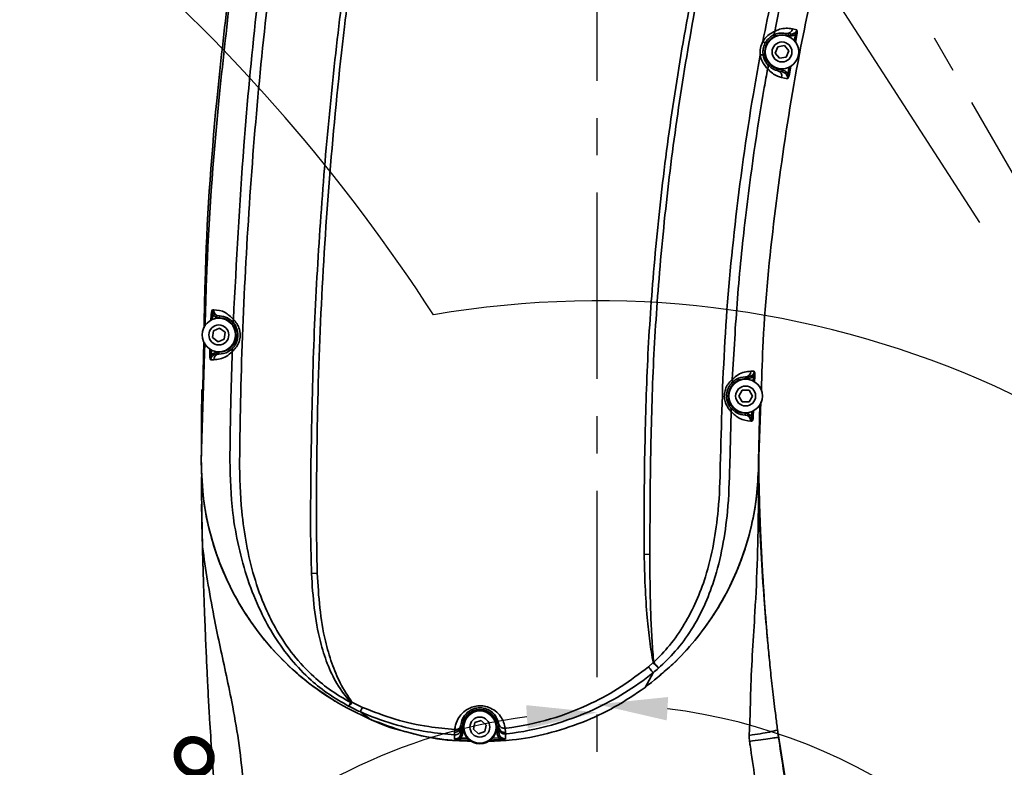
# Model space of a CAD drawing. Header units: millimetres. Extents: x -2031 to 1277, y -458 to 5880.
# Tile 26 of 62: x -580 to -412, y 4163 to 4290. Entities that reach past the tile are written whole.
import ezdxf

# ---------------------------------------------------------------- set-up
doc = ezdxf.new("R2010")
doc.units = ezdxf.units.MM
doc.header["$LTSCALE"] = 5
doc.linetypes.add('ACAD_ISO10W100', pattern=[18, 12, -3, 0, -3])
doc.linetypes.add('CENTER', pattern=[10.16, 6.35, -1.27, 1.27, -1.27])
doc.layers.add('重要标记', color=1, linetype='Continuous', lineweight=25)

msp = doc.modelspace()

# ---------------------------------------------------------------- linework, layer by layer
at = {"color": 2, "linetype": 'CENTER'}
for p, q in [((-468.103, 4363.901), (-318.103, 4104.093)), ((-481.093, 4076.401), (-481.093, 4356.401))]:
    msp.add_line(p, q, dxfattribs=at)
at = {"linetype": 'Continuous', "lineweight": 35}
for p, q in [((-447.067, 4288.287), (-447.824, 4288.455)), ((-448.955, 4287.355), (-448.89, 4287.648)), ((-448.955, 4287.355), (-448.564, 4287.269)), ((-448.89, 4287.648), (-448.499, 4287.562)), ((-448.564, 4287.269), (-448.499, 4287.562)), ((-447.313, 4287.492), (-447.528, 4286.385)), ((-447.059, 4287.441), (-447.313, 4287.492)), ((-447.313, 4286.128), (-447.059, 4287.441)), ((-450.733, 4284.318), (-450.322, 4285.397)), ((-450.322, 4285.397), (-449.182, 4285.58)), ((-449.182, 4285.58), (-448.453, 4284.684)), ((-450.005, 4283.422), (-450.733, 4284.318)), ((-448.865, 4283.605), (-450.005, 4283.422)), ((-448.453, 4284.684), (-448.865, 4283.605)), ((-448.369, 4281.939), (-448.582, 4280.785)), ((-448.326, 4280.738), (-448.066, 4282.15)), ((-450.232, 4281.595), (-450.297, 4281.302)), ((-449.647, 4281.158), (-450.297, 4281.302)), ((-449.582, 4281.451), (-450.232, 4281.595)), ((-449.66, 4280.174), (-448.644, 4279.949)), ((-449.582, 4281.451), (-449.647, 4281.158)), ((-448.326, 4280.738), (-448.582, 4280.785)), ((-546.889, 4239.761), (-546.929, 4238.763)), ((-546.889, 4239.761), (-546.63, 4239.75)), ((-546.458, 4240.581), (-546.681, 4240.581)), ((-546.662, 4238.934), (-546.63, 4239.75)), ((-546.051, 4239.356), (-545.945, 4239.63)), ((-546.051, 4239.356), (-545.487, 4239.242)), ((-545.476, 4239.542), (-545.945, 4239.63)), ((-545.487, 4239.242), (-545.476, 4239.542)), ((-546.655, 4235.847), (-546.517, 4236.994)), ((-546.517, 4236.994), (-545.455, 4237.447)), ((-545.455, 4237.447), (-544.531, 4236.755)), ((-544.531, 4236.755), (-544.669, 4235.608)), ((-548.593, 4214.458), (-548.163, 4235.108)), ((-548.005, 4234.981), (-548.591, 4214.959)), ((-545.731, 4235.155), (-546.655, 4235.847)), ((-544.669, 4235.608), (-545.731, 4235.155)), ((-547.109, 4233.929), (-547.144, 4232.91)), ((-546.885, 4232.902), (-546.855, 4233.764)), ((-545.757, 4233.344), (-545.757, 4233.044)), ((-545.593, 4233.344), (-545.757, 4233.344)), ((-545.593, 4233.044), (-545.757, 4233.044)), ((-545.593, 4233.344), (-545.593, 4233.044)), ((-547.144, 4232.91), (-546.885, 4232.902)), ((-546.998, 4232.071), (-546.459, 4232.071)), ((-454.338, 4230.112), (-454.928, 4230.112)), ((-455.793, 4229.156), (-455.578, 4229.156)), ((-455.793, 4228.856), (-455.793, 4229.156)), ((-455.793, 4228.856), (-455.578, 4228.856)), ((-455.578, 4228.856), (-455.578, 4229.156)), ((-454.466, 4229.283), (-454.506, 4228.421)), ((-454.207, 4229.27), (-454.466, 4229.283)), ((-454.254, 4228.236), (-454.207, 4229.27)), ((-456.948, 4225.901), (-456.371, 4226.901)), ((-456.371, 4226.901), (-455.216, 4226.901)), ((-455.216, 4226.901), (-454.639, 4225.901)), ((-456.371, 4224.901), (-456.948, 4225.901)), ((-455.216, 4224.901), (-456.371, 4224.901)), ((-454.639, 4225.901), (-455.216, 4224.901)), ((-453.596, 4213.996), (-453.187, 4224.881)), ((-458.492, 4214.049), (-458.286, 4223.272)), ((-455.883, 4222.958), (-455.892, 4222.658)), ((-455.405, 4222.877), (-455.883, 4222.958)), ((-454.713, 4223.307), (-454.743, 4222.46)), ((-454.483, 4222.451), (-454.448, 4223.453)), ((-453.372, 4224.463), (-453.594, 4214.82)), ((-455.892, 4222.658), (-455.495, 4222.595)), ((-455.405, 4222.877), (-455.495, 4222.595)), ((-454.928, 4221.63), (-454.682, 4221.63)), ((-454.483, 4222.451), (-454.743, 4222.46)), ((-548.568, 4214.603), (-548.567, 4214.048)), ((-543.709, 4214.913), (-543.709, 4214.912)), ((-542.047, 4214.897), (-542.047, 4214.897)), ((-453.597, 4213.913), (-453.596, 4214.82)), ((-460.11, 4214.067), (-460.11, 4214.066)), ((-458.492, 4214.049), (-458.492, 4214.049)), ((-473.076, 4198.915), (-472.116, 4198.951)), ((-528.813, 4195.715), (-529.784, 4195.697)), ((-451.788, 4181.455), (-451.845, 4182.068)), ((-471.56, 4180.494), (-472.376, 4179.784)), ((-471.575, 4178.766), (-472.934, 4176.258)), ((-521.109, 4172.873), (-522.896, 4173.732)), ((-519.727, 4170.819), (-521.522, 4172.139)), ((-504.345, 4169.546), (-504.333, 4169.817)), ((-504.045, 4169.546), (-504.345, 4169.546)), ((-504.045, 4168.495), (-504.045, 4169.546)), ((-502.195, 4169.158), (-501.95, 4170.287)), ((-501.95, 4170.287), (-500.851, 4170.639)), ((-500.851, 4170.639), (-499.996, 4169.863)), ((-499.996, 4169.863), (-500.24, 4168.734)), ((-498.145, 4169.546), (-498.145, 4168.546)), ((-498.145, 4169.546), (-497.845, 4169.546)), ((-497.873, 4169.977), (-497.845, 4169.546)), ((-497.845, 4169.546), (-497.845, 4169.329)), ((-496.739, 4168.614), (-496.789, 4169.319)), ((-505.379, 4169.092), (-505.402, 4168.65)), ((-504.378, 4167.344), (-504.359, 4167.641)), ((-503.031, 4167.601), (-504.359, 4167.641)), ((-504.045, 4168.495), (-504.345, 4168.495)), ((-501.34, 4168.382), (-502.195, 4169.158)), ((-500.24, 4168.734), (-501.34, 4168.382)), ((-497.813, 4167.67), (-499.148, 4167.618)), ((-498.145, 4168.546), (-497.845, 4168.546)), ((-497.791, 4167.373), (-497.813, 4167.67)), ((-496.737, 4168.343), (-496.739, 4168.614)), ((-450.35, 4169.088), (-450.169, 4167.776)), ((-450.247, 4168.347), (-447.979, 4154.147)), ((-504.378, 4167.344), (-502.833, 4167.297)), ((-498.682, 4167.073), (-499.794, 4167.099))]:
    msp.add_line(p, q, dxfattribs=at)
for centre, radius in [((-449.593, 4284.501), 2.85), ((-449.593, 4284.501), 1.699), ((-545.593, 4236.301), 2.85), ((-545.593, 4236.301), 1.699), ((-455.793, 4225.901), 2.85), ((-455.793, 4225.901), 1.699), ((-501.095, 4169.511), 2.85), ((-501.095, 4169.511), 2.75), ((-501.095, 4169.511), 1.699)]:
    msp.add_circle(centre, radius, dxfattribs=at)
at = {"color": 4, "linetype": 'ByBlock'}
for centre, radius, start, end in [((-481.093, 4076.401), 580.375, 320, 180), ((-761.093, 4076.401), 300.375, 32.93944, 65)]:
    msp.add_arc(centre, radius, start, end, dxfattribs=at)
at = {"linetype": 'Continuous', "lineweight": 35}
for centre, radius, start, end in [((-448.758, 4288.582), 0.943, 261.99655, 352.23227), ((-449.593, 4284.475), 2.95, 77.5, 257.5), ((-451.598, 4287.957), 0.768, 302.09435, 3.91557), ((-453.107, 4285.66), 0.67, 24.33216, 68.98519), ((-453.296, 4284.65), 0.668, 269.66914, 314.36843), ((-452.733, 4281.97), 0.768, 334.64224, 36.43546), ((-450.566, 4280.407), 0.935, 345.54761, 73.28012), ((-545.439, 4240.517), 1.021, 176.43049, 240.28773), ((-545.593, 4236.294), 2.95, 270, 87.94013), ((-542.47, 4238.686), 0.685, 158.16356, 215.25081), ((-545.524, 4232.11), 0.936, 94.26251, 182.39618), ((-542.657, 4233.675), 0.685, 140.48305, 197.56568), ((-455.861, 4230.087), 0.933, 274.1809, 1.53731), ((-455.793, 4225.906), 2.95, 90, 268.25508), ((-458.713, 4228.534), 0.679, 320.22766, 17.08295), ((-458.917, 4223.523), 0.679, 338.273, 35.12609), ((-455.933, 4221.688), 1.007, 356.70394, 64.19881), ((-474.301, 4186.416), 6.526, 294.83951, 295.8817), ((-458.268, 4192.31), 17.785, 221.63739, 225.87847), ((-484.011, 4169.652), 16.624, 36.51099, 40.93606), ((-524.527, 4174.564), 1.831, 305.54007, 332.98776), ((-530.192, 4177.361), 7.979, 327.49864, 332.59436), ((-523.783, 4177.506), 3.877, 280.01985, 283.23188), ((-501.095, 4169.546), 2.95, 0, 180), ((-505.303, 4169.604), 0.96, 264.05016, 356.518), ((-505.232, 4169.996), 0.916, 260.74981, 348.71015), ((-496.99, 4170.209), 0.913, 194.71429, 282.75923), ((-496.868, 4169.583), 0.978, 182.17155, 277.55524), ((-496.848, 4169.333), 0.997, 180.27023, 276.40438), ((-505.342, 4169.163), 0.998, 265.91698, 359.81761)]:
    msp.add_arc(centre, radius, start, end, dxfattribs=at)
for points, knots in [([(-542.047, 4214.897), (-542.011, 4217.743), (-541.879, 4228.088), (-541.229, 4245.925), (-539.772, 4268.376), (-537.639, 4290.783), (-534.85, 4313.126), (-531.746, 4333.047), (-528.631, 4350.562), (-526.596, 4360.642), (-525.491, 4365.662), (-525.491, 4365.662)], [0, 0, 0, 0, 0.056197, 0.2042972, 0.3523974, 0.5004277, 0.6487, 0.7969732, 0.8984905, 0.9999996, 1, 1, 1, 1]), ([(-512.428, 4361.998), (-513.808, 4355.721), (-516.569, 4343.164), (-520, 4324.682), (-522.871, 4306.596), (-525.241, 4288.685), (-527.16, 4270.472), (-528.593, 4251.952), (-529.558, 4233.382), (-529.774, 4220.976), (-529.882, 4214.773)], [0, 0, 0, 0, 0.1297902, 0.2596563, 0.3795865, 0.4995967, 0.6245116, 0.7494266, 0.8747132, 1, 1, 1, 1]), ([(-528.892, 4214.763), (-528.881, 4215.757), (-528.783, 4224.665), (-528.249, 4241.486), (-526.687, 4265.186), (-524.497, 4286.845), (-521.912, 4306.455), (-519.039, 4324.514), (-515.628, 4342.975), (-512.898, 4355.525), (-511.405, 4361.769), (-511.405, 4361.769)], [0, 0, 0, 0, 0.0200931, 0.180172, 0.3402988, 0.500377, 0.6203457, 0.7403144, 0.8701632, 0.9999996, 1, 1, 1, 1]), ([(-452.063, 4345.362), (-452.063, 4345.362), (-453.558, 4340.457), (-456.469, 4330.621), (-460.612, 4314.928), (-464.3, 4298.256), (-467.464, 4280.771), (-469.922, 4263.323), (-471.619, 4246.465), (-472.696, 4230.082), (-472.917, 4219.492), (-473.028, 4214.197)], [0, 0, 0, 0, 0.0000005, 0.1154177, 0.2308223, 0.3652048, 0.4995881, 0.6306167, 0.761645, 0.8808227, 1, 1, 1, 1]), ([(-472.01, 4214.187), (-471.9, 4219.47), (-471.679, 4230.035), (-470.606, 4246.381), (-468.92, 4263.202), (-466.472, 4280.611), (-463.328, 4298.06), (-459.621, 4314.687), (-455.583, 4330.37), (-452.552, 4340.144), (-451.037, 4345.031)], [0, 0, 0, 0, 0.1191782, 0.2383568, 0.3693886, 0.5004205, 0.63481, 0.7691989, 0.8846039, 1, 1, 1, 1]), ([(-438.217, 4341.533), (-438.217, 4341.533), (-439.606, 4337.32), (-442.414, 4328.899), (-446.237, 4315.462), (-449.836, 4301.276), (-451.856, 4291.284), (-452.867, 4286.285)], [0, 0, 0, 0, 0.000001, 0.2326518, 0.4654689, 0.7325442, 1, 1, 1, 1]), ([(-453.112, 4226.881), (-453.025, 4229.686), (-452.719, 4239.594), (-451.003, 4256.541), (-447.998, 4277.647), (-443.773, 4298.548), (-438.709, 4318.614), (-434.497, 4331.523), (-432.49, 4337.676)], [0, 0, 0, 0, 0.0744426, 0.2629362, 0.4513993, 0.6398582, 0.8283538, 1, 1, 1, 1]), ([(-450.832, 4288.009), (-449.869, 4292.635), (-447.94, 4301.894), (-444.64, 4314.748), (-441.253, 4326.634), (-438.887, 4333.884), (-437.704, 4337.51)], [0, 0, 0, 0, 0.27661865, 0.55358567, 0.77670067, 1, 1, 1, 1]), ([(-548.112, 4237.529), (-548.067, 4240.134), (-547.843, 4253.029), (-546.528, 4272.009), (-544.656, 4288.302), (-543.958, 4294.37)], [0, 0, 0, 0, 0.137084, 0.6786174, 1, 1, 1, 1]), ([(-543.585, 4294.445), (-544.281, 4288.367), (-546.137, 4272.136), (-547.518, 4253.244), (-547.853, 4240.441), (-547.921, 4237.852)], [0, 0, 0, 0, 0.3232497, 0.8632071, 1, 1, 1, 1]), ([(-539.047, 4292.523), (-539.105, 4291.996), (-539.985, 4284.001), (-541.704, 4266.164), (-542.598, 4248.801), (-543.106, 4238.941)], [0, 0, 0, 0, 0.0295995, 0.4489558, 1, 1, 1, 1]), ([(-447.824, 4288.455), (-448.545, 4288.532), (-449.527, 4288.638), (-450.558, 4288.141), (-450.832, 4288.009)], [0, 0, 0, 0, 0.7337367, 1, 1, 1, 1]), ([(-450.832, 4288.009), (-451.076, 4287.894), (-451.547, 4287.67), (-452.335, 4287.06), (-452.708, 4286.517), (-452.867, 4286.285)], [0, 0, 0, 0, 0.3798233, 0.7360149, 1, 1, 1, 1]), ([(-452.497, 4285.936), (-452.393, 4286.116), (-452.15, 4286.535), (-451.636, 4287.032), (-451.343, 4287.212), (-451.19, 4287.306)], [0, 0, 0, 0, 0.2654696, 0.6179724, 1, 1, 1, 1]), ([(-451.19, 4287.306), (-450.98, 4287.407), (-450.181, 4287.792), (-449.437, 4287.709), (-448.89, 4287.648)], [0, 0, 0, 0, 0.2631343, 1, 1, 1, 1]), ([(-448.564, 4287.269), (-448.342, 4287.244), (-447.952, 4287.201), (-447.553, 4287.346), (-447.37, 4287.454), (-447.332, 4287.479), (-447.313, 4287.492)], [0, 0, 0, 0, 0.5097109, 0.8929837, 0.9492219, 1, 1, 1, 1]), ([(-447.067, 4288.287), (-447.069, 4288.276), (-447.092, 4288.168), (-447.145, 4288.054), (-447.273, 4287.874), (-447.383, 4287.773), (-447.627, 4287.622), (-447.979, 4287.5), (-448.316, 4287.54), (-448.499, 4287.562)], [0, 0, 0, 0, 0.018722, 0.1852272, 0.205658, 0.3910756, 0.4306224, 0.691145, 1, 1, 1, 1]), ([(-447.067, 4288.287), (-447.067, 4288.285), (-447.067, 4288.272), (-447.071, 4288.215), (-447.091, 4288.045), (-447.163, 4287.787), (-447.266, 4287.586), (-447.313, 4287.492)], [0, 0, 0, 0, 0.0075316, 0.0450991, 0.2081562, 0.6306891, 1, 1, 1, 1]), ([(-447.059, 4287.441), (-447.04, 4287.565), (-447.004, 4287.814), (-447.026, 4288.085), (-447.054, 4288.232), (-447.064, 4288.276), (-447.067, 4288.285), (-447.067, 4288.287)], [0, 0, 0, 0, 0.4080346, 0.8183109, 0.9615814, 0.994229, 1, 1, 1, 1]), ([(-452.867, 4286.285), (-453.024, 4285.904), (-453.33, 4285.165), (-453.31, 4284.367), (-453.3, 4283.982)], [0, 0, 0, 0, 0.5162529, 1, 1, 1, 1]), ([(-452.829, 4284.172), (-452.836, 4284.468), (-452.851, 4285.078), (-452.617, 4285.644), (-452.497, 4285.936)], [0, 0, 0, 0, 0.4837807, 1, 1, 1, 1]), ([(-453.3, 4283.982), (-453.617, 4282.232), (-455.273, 4273.089), (-457.567, 4256.885), (-459.559, 4235.299), (-459.926, 4221.15), (-460.11, 4214.067)], [0, 0, 0, 0, 0.0758328, 0.396385, 0.6977843, 1, 1, 1, 1]), ([(-453.3, 4283.982), (-453.298, 4283.966), (-453.284, 4283.883), (-453.189, 4283.418), (-453.003, 4282.966), (-452.631, 4282.317), (-452.334, 4281.94), (-452.097, 4281.699), (-452.039, 4281.641)], [0, 0, 0, 0, 0.0149025, 0.0790489, 0.4473744, 0.4813389, 0.8750607, 1, 1, 1, 1]), ([(-452.116, 4282.426), (-452.149, 4282.468), (-452.286, 4282.642), (-452.561, 4283.079), (-452.747, 4283.641), (-452.811, 4284.007), (-452.822, 4284.11), (-452.829, 4284.172)], [0, 0, 0, 0, 0.127158, 0.5191962, 0.8690955, 0.9199495, 1, 1, 1, 1]), ([(-458.064, 4228.734), (-457.802, 4233.322), (-457.278, 4242.505), (-455.604, 4259.105), (-453.737, 4272.146), (-452.23, 4280.577), (-452.039, 4281.641)], [0, 0, 0, 0, 0.2587436, 0.5177906, 0.9391376, 1, 1, 1, 1]), ([(-450.297, 4281.302), (-450.47, 4281.347), (-451.124, 4281.517), (-451.696, 4282.041), (-452.116, 4282.426)], [0, 0, 0, 0, 0.2653627, 1, 1, 1, 1]), ([(-452.039, 4281.641), (-451.779, 4281.37), (-451.251, 4280.822), (-450.432, 4280.388), (-449.886, 4280.237), (-449.66, 4280.174)], [0, 0, 0, 0, 0.3640017, 0.7369729, 1, 1, 1, 1]), ([(-449.647, 4281.158), (-449.472, 4281.101), (-449.15, 4280.995), (-448.867, 4280.722), (-448.716, 4280.478), (-448.626, 4280.251), (-448.638, 4280.054), (-448.644, 4279.949)], [0, 0, 0, 0, 0.3184321, 0.5871053, 0.6604733, 0.8194318, 1, 1, 1, 1]), ([(-448.582, 4280.785), (-448.704, 4280.932), (-448.969, 4281.252), (-449.367, 4281.381), (-449.582, 4281.451)], [0, 0, 0, 0, 0.4586693, 1, 1, 1, 1]), ([(-448.644, 4279.949), (-448.643, 4279.951), (-448.639, 4279.962), (-448.622, 4280.014), (-448.578, 4280.18), (-448.55, 4280.449), (-448.572, 4280.678), (-448.582, 4280.785)], [0, 0, 0, 0, 0.0074858, 0.042345, 0.1991081, 0.626161, 1, 1, 1, 1]), ([(-448.644, 4279.949), (-448.643, 4279.95), (-448.638, 4279.957), (-448.613, 4279.993), (-448.534, 4280.12), (-448.413, 4280.366), (-448.355, 4280.615), (-448.326, 4280.738)], [0, 0, 0, 0, 0.0057408, 0.0360982, 0.1738534, 0.5881272, 1, 1, 1, 1]), ([(-546.681, 4240.581), (-546.682, 4240.579), (-546.741, 4240.464), (-546.844, 4240.209), (-546.875, 4239.905), (-546.889, 4239.761)], [0, 0, 0, 0, 0.00579732, 0.52647983, 1, 1, 1, 1]), ([(-546.681, 4240.581), (-546.682, 4240.579), (-546.684, 4240.566), (-546.695, 4240.509), (-546.715, 4240.338), (-546.706, 4240.071), (-546.654, 4239.852), (-546.63, 4239.75)], [0, 0, 0, 0, 0.0075411, 0.0462171, 0.2114574, 0.6322545, 1, 1, 1, 1]), ([(-545.945, 4239.63), (-546.07, 4239.687), (-546.317, 4239.799), (-546.534, 4240.045), (-546.641, 4240.27), (-546.681, 4240.426), (-546.681, 4240.538), (-546.681, 4240.581)], [0, 0, 0, 0, 0.3187022, 0.6303371, 0.7388815, 0.8999994, 1, 1, 1, 1]), ([(-546.63, 4239.75), (-546.583, 4239.701), (-546.419, 4239.532), (-546.204, 4239.429), (-546.051, 4239.356)], [0, 0, 0, 0, 0.2875309, 1, 1, 1, 1]), ([(-543.106, 4238.941), (-543.57, 4239.392), (-544.613, 4240.406), (-545.8, 4240.518), (-546.458, 4240.581)], [0, 0, 0, 0, 0.44534346, 1, 1, 1, 1]), ([(-545.476, 4239.542), (-545.016, 4239.487), (-544.162, 4239.386), (-543.386, 4238.636), (-543.029, 4238.291)], [0, 0, 0, 0, 0.5397389, 1, 1, 1, 1]), ([(-543.31, 4233.469), (-543.116, 4233.654), (-542.741, 4234.012), (-542.206, 4234.881), (-541.937, 4235.859), (-541.956, 4236.584), (-542.085, 4237.28), (-542.24, 4237.691), (-542.571, 4238.306), (-542.839, 4238.661), (-543.06, 4238.893), (-543.106, 4238.941)], [0, 0, 0, 0, 0.1642433, 0.3168609, 0.463146, 0.5952445, 0.6198099, 0.7701964, 0.7866829, 0.9560564, 1, 1, 1, 1]), ([(-543.029, 4238.291), (-543.002, 4238.255), (-542.87, 4238.081), (-542.617, 4237.665), (-542.443, 4237.135), (-542.343, 4236.587), (-542.323, 4235.988), (-542.5, 4235.203), (-542.836, 4234.527), (-543.066, 4234.253), (-543.185, 4234.111)], [0, 0, 0, 0, 0.0441649, 0.2120993, 0.3532193, 0.3787213, 0.5373717, 0.6850433, 0.8364057, 1, 1, 1, 1]), ([(-546.998, 4232.071), (-546.982, 4232.178), (-546.96, 4232.329), (-546.842, 4232.541), (-546.654, 4232.761), (-546.278, 4232.991), (-545.94, 4233.025), (-545.757, 4233.044)], [0, 0, 0, 0, 0.1846187, 0.2600674, 0.4158516, 0.6831506, 1, 1, 1, 1]), ([(-545.757, 4233.344), (-545.982, 4233.322), (-546.402, 4233.282), (-546.732, 4233.022), (-546.885, 4232.902)], [0, 0, 0, 0, 0.5369514, 1, 1, 1, 1]), ([(-546.459, 4232.071), (-546.103, 4232.099), (-545.386, 4232.154), (-544.312, 4232.564), (-543.642, 4233.169), (-543.31, 4233.469)], [0, 0, 0, 0, 0.33062848, 0.66766511, 1, 1, 1, 1]), ([(-543.185, 4234.111), (-543.441, 4233.88), (-544.223, 4233.175), (-545.042, 4233.097), (-545.593, 4233.044)], [0, 0, 0, 0, 0.32748167, 1, 1, 1, 1]), ([(-543.31, 4233.469), (-543.411, 4230.135), (-543.599, 4223.951), (-543.674, 4217.765), (-543.709, 4214.913)], [0, 0, 0, 0, 0.5390275, 1, 1, 1, 1]), ([(-547.144, 4232.91), (-547.142, 4232.783), (-547.138, 4232.529), (-547.071, 4232.262), (-547.019, 4232.121), (-547.002, 4232.081), (-546.999, 4232.072), (-546.998, 4232.071)], [0, 0, 0, 0, 0.4112058, 0.8246664, 0.9633924, 0.9942539, 1, 1, 1, 1]), ([(-546.998, 4232.071), (-546.998, 4232.073), (-547, 4232.085), (-547.006, 4232.14), (-547.015, 4232.312), (-546.986, 4232.581), (-546.917, 4232.8), (-546.885, 4232.902)], [0, 0, 0, 0, 0.0074854, 0.0429503, 0.2008158, 0.626918, 1, 1, 1, 1]), ([(-454.928, 4230.112), (-455.284, 4230.085), (-456.003, 4230.029), (-457.073, 4229.621), (-457.739, 4229.025), (-458.064, 4228.734)], [0, 0, 0, 0, 0.3340035, 0.6745873, 1, 1, 1, 1]), ([(-454.338, 4230.112), (-454.354, 4230.011), (-454.378, 4229.864), (-454.494, 4229.657), (-454.683, 4229.437), (-455.058, 4229.208), (-455.395, 4229.175), (-455.578, 4229.156)], [0, 0, 0, 0, 0.1767511, 0.2570422, 0.4102387, 0.6801558, 1, 1, 1, 1]), ([(-454.338, 4230.112), (-454.338, 4230.11), (-454.336, 4230.098), (-454.331, 4230.044), (-454.326, 4229.873), (-454.359, 4229.604), (-454.432, 4229.385), (-454.466, 4229.283)], [0, 0, 0, 0, 0.0074791, 0.0419257, 0.197711, 0.6254645, 1, 1, 1, 1]), ([(-454.207, 4229.27), (-454.207, 4229.398), (-454.207, 4229.653), (-454.269, 4229.921), (-454.318, 4230.062), (-454.334, 4230.102), (-454.337, 4230.111), (-454.338, 4230.112)], [0, 0, 0, 0, 0.4124637, 0.8273547, 0.9642543, 0.9942632, 1, 1, 1, 1]), ([(-458.064, 4228.734), (-458.26, 4228.549), (-458.638, 4228.192), (-459.176, 4227.322), (-459.447, 4226.344), (-459.428, 4225.617), (-459.299, 4224.921), (-459.143, 4224.509), (-458.811, 4223.894), (-458.546, 4223.545), (-458.328, 4223.316), (-458.286, 4223.272)], [0, 0, 0, 0, 0.1646774, 0.3175858, 0.4645258, 0.5968756, 0.6219282, 0.7724014, 0.7894462, 0.9594758, 1, 1, 1, 1]), ([(-458.361, 4223.914), (-458.387, 4223.948), (-458.517, 4224.12), (-458.768, 4224.533), (-458.944, 4225.064), (-459.044, 4225.614), (-459.064, 4226.215), (-458.885, 4227.003), (-458.545, 4227.682), (-458.312, 4227.957), (-458.191, 4228.1)], [0, 0, 0, 0, 0.0406907, 0.209241, 0.351314, 0.3765155, 0.5359507, 0.6843709, 0.8360866, 1, 1, 1, 1]), ([(-458.191, 4228.1), (-457.941, 4228.325), (-457.159, 4229.026), (-456.346, 4229.104), (-455.793, 4229.156)], [0, 0, 0, 0, 0.3205357, 1, 1, 1, 1]), ([(-455.578, 4228.856), (-455.353, 4228.878), (-454.941, 4228.917), (-454.614, 4229.169), (-454.466, 4229.283)], [0, 0, 0, 0, 0.5461956, 1, 1, 1, 1]), ([(-548.482, 4227.009), (-548.482, 4226.998), (-548.483, 4226.957), (-548.493, 4226.356), (-548.517, 4224.884), (-548.552, 4222.129), (-548.57, 4218.954), (-548.575, 4216.792), (-548.572, 4215.748), (-548.571, 4215.637)], [0, 0, 0, 0, 0.0268169, 0.1045315, 0.2680148, 0.5032775, 0.7532214, 0.9737658, 1, 1, 1, 1]), ([(-455.892, 4222.658), (-456.364, 4222.711), (-457.223, 4222.809), (-458.007, 4223.57), (-458.361, 4223.914)], [0, 0, 0, 0, 0.5483626, 1, 1, 1, 1]), ([(-458.286, 4223.272), (-457.825, 4222.824), (-456.778, 4221.805), (-455.592, 4221.693), (-454.928, 4221.63)], [0, 0, 0, 0, 0.4401629, 1, 1, 1, 1]), ([(-455.495, 4222.595), (-455.363, 4222.544), (-455.103, 4222.443), (-454.866, 4222.204), (-454.742, 4221.98), (-454.687, 4221.812), (-454.683, 4221.685), (-454.682, 4221.63)], [0, 0, 0, 0, 0.311361, 0.6160645, 0.7201036, 0.8788464, 1, 1, 1, 1]), ([(-454.743, 4222.46), (-454.808, 4222.524), (-454.996, 4222.711), (-455.244, 4222.811), (-455.405, 4222.877)], [0, 0, 0, 0, 0.3472853, 1, 1, 1, 1]), ([(-454.682, 4221.63), (-454.681, 4221.632), (-454.679, 4221.645), (-454.669, 4221.701), (-454.651, 4221.872), (-454.663, 4222.139), (-454.717, 4222.358), (-454.743, 4222.46)], [0, 0, 0, 0, 0.00753833, 0.04550647, 0.20947723, 0.63135213, 1, 1, 1, 1]), ([(-454.682, 4221.63), (-454.681, 4221.632), (-454.677, 4221.64), (-454.657, 4221.681), (-454.596, 4221.818), (-454.514, 4222.077), (-454.493, 4222.327), (-454.483, 4222.451)], [0, 0, 0, 0, 0.0057758, 0.0387628, 0.1828358, 0.5925282, 1, 1, 1, 1]), ([(-543.709, 4214.912), (-543.629, 4211.923), (-543.498, 4206.991), (-542.288, 4200.213), (-540.74, 4194.596), (-538.689, 4189.472), (-536.191, 4184.909), (-533.332, 4180.942), (-530.169, 4177.649), (-526.856, 4175.008), (-524.594, 4173.718), (-523.463, 4173.074)], [0, 0, 0, 0, 0.1833893, 0.3024963, 0.4218594, 0.5407902, 0.6405827, 0.7407131, 0.8402818, 0.920144, 1, 1, 1, 1]), ([(-523.109, 4173.688), (-524.224, 4174.333), (-526.455, 4175.623), (-529.77, 4178.313), (-532.95, 4181.722), (-535.662, 4185.709), (-537.917, 4190.192), (-539.68, 4195.119), (-540.969, 4200.637), (-541.877, 4207.239), (-542.074, 4212.015), (-542.047, 4214.897), (-542.047, 4214.897)], [0, 0, 0, 0, 0.0808457, 0.1616903, 0.2671218, 0.3726195, 0.4635795, 0.5817784, 0.7004689, 0.8189731, 0.9999987, 1, 1, 1, 1]), ([(-529.885, 4214.773), (-529.903, 4212.745), (-529.941, 4208.552), (-529.987, 4202.19), (-529.851, 4197.862), (-529.784, 4195.697)], [0, 0, 0, 0, 0.3188454, 0.6592467, 1, 1, 1, 1]), ([(-528.813, 4195.715), (-528.881, 4198.885), (-529.016, 4205.232), (-528.932, 4211.584), (-528.89, 4214.763)], [0, 0, 0, 0, 0.4994631, 1, 1, 1, 1]), ([(-453.596, 4215.295), (-453.596, 4215.294), (-453.595, 4214.909), (-453.59, 4214.101), (-453.58, 4212.904), (-453.56, 4210.944), (-453.492, 4206.594), (-453.265, 4200.203), (-452.77, 4192.823), (-452.291, 4186.932), (-451.906, 4182.639), (-451.574, 4179.255), (-451.246, 4176.232), (-450.931, 4173.576), (-450.66, 4171.41), (-450.456, 4169.872), (-450.35, 4169.088), (-450.35, 4169.088)], [0, 0, 0, 0, 0.0000009, 0.0180326, 0.0365053, 0.0624658, 0.1351175, 0.3333116, 0.5316236, 0.6755062, 0.747774, 0.8200049, 0.891584, 0.9272743, 0.9629992, 0.9999991, 1, 1, 1, 1]), ([(-452.065, 4184.455), (-452.15, 4185.433), (-452.327, 4187.483), (-452.555, 4190.518), (-452.761, 4193.549), (-452.933, 4196.39), (-453.074, 4199.012), (-453.201, 4201.644), (-453.316, 4204.397), (-453.417, 4207.287), (-453.506, 4210.664), (-453.563, 4213.469), (-453.571, 4215.333), (-453.573, 4215.755)], [0, 0, 0, 0, 0.0858296, 0.1797751, 0.2722239, 0.3607887, 0.4406868, 0.5142759, 0.6014723, 0.7060807, 0.8102546, 0.9570646, 1, 1, 1, 1]), ([(-525.8, 4173.943), (-527.491, 4175.059), (-530.871, 4177.291), (-535.344, 4181.428), (-539.293, 4186.053), (-542.602, 4191.159), (-545.249, 4196.639), (-547.15, 4202.415), (-548.365, 4208.386), (-548.517, 4212.434), (-548.593, 4214.458)], [0, 0, 0, 0, 0.1249968, 0.2499999, 0.3749936, 0.4999999, 0.6249936, 0.7499999, 0.8749968, 1, 1, 1, 1]), ([(-473.027, 4214.197), (-473.057, 4211.65), (-473.118, 4206.554), (-473.09, 4201.462), (-473.076, 4198.915)], [0, 0, 0, 0, 0.4998487, 1, 1, 1, 1]), ([(-472.116, 4198.951), (-472.108, 4201.487), (-472.09, 4206.564), (-472.038, 4211.645), (-472.011, 4214.187)], [0, 0, 0, 0, 0.4995884, 1, 1, 1, 1]), ([(-460.11, 4214.066), (-460.11, 4214.066), (-460.137, 4211.534), (-460.335, 4207.063), (-461.175, 4200.709), (-462.421, 4195.501), (-464.13, 4190.918), (-466.165, 4186.991), (-468.582, 4183.463), (-470.533, 4181.48), (-471.452, 4180.544)], [0, 0, 0, 0, 0.0000016, 0.2087687, 0.3684156, 0.5278967, 0.649239, 0.7709524, 0.8920305, 1, 1, 1, 1]), ([(-470.649, 4179.543), (-469.666, 4180.475), (-467.573, 4182.457), (-464.975, 4186.046), (-462.783, 4190.092), (-460.968, 4194.842), (-459.636, 4200.248), (-458.714, 4206.82), (-458.572, 4211.439), (-458.492, 4214.049)], [0, 0, 0, 0, 0.1076139, 0.2289846, 0.3504423, 0.4729603, 0.6326385, 0.7924891, 1, 1, 1, 1]), ([(-453.597, 4213.913), (-453.67, 4212.227), (-453.816, 4208.856), (-454.743, 4203.716), (-456.236, 4198.559), (-458.389, 4193.474), (-461.108, 4188.665), (-464.385, 4184.227), (-467.552, 4180.703), (-469.778, 4178.871), (-470.585, 4178.206)], [0, 0, 0, 0, 0.123957, 0.247911, 0.3829639, 0.5180169, 0.6530698, 0.7881227, 0.9231757, 1, 1, 1, 1]), ([(-455.181, 4168.106), (-455.132, 4169.075), (-455.053, 4170.613), (-454.99, 4173.147), (-454.91, 4177.115), (-454.621, 4182.605), (-454.123, 4190.026), (-453.745, 4198.339), (-453.612, 4205.687), (-453.594, 4210.528), (-453.594, 4212.659), (-453.596, 4213.548), (-453.597, 4213.913), (-453.597, 4213.913)], [0, 0, 0, 0, 0.04877846, 0.07739524, 0.14381131, 0.29406609, 0.44449235, 0.65847546, 0.8724243, 0.95199652, 0.98106277, 0.999999, 1, 1, 1, 1]), ([(-548.373, 4200.191), (-548.404, 4201.733), (-548.472, 4205.017), (-548.532, 4208.947), (-548.557, 4211.256), (-548.566, 4212.117)], [0, 0, 0, 0, 0.3571407, 0.7603141, 1, 1, 1, 1]), ([(-548.541, 4207.488), (-548.53, 4206.807), (-548.499, 4204.835), (-548.422, 4201.395), (-548.336, 4198.405), (-548.293, 4196.907)], [0, 0, 0, 0, 0.2085473, 0.6037302, 1, 1, 1, 1]), ([(-546.312, 4158.667), (-546.476, 4160.82), (-546.789, 4164.917), (-547.09, 4169.624), (-547.277, 4172.798), (-547.385, 4174.74), (-547.481, 4176.556), (-547.571, 4178.326), (-547.658, 4180.132), (-547.75, 4182.163), (-547.835, 4184.12), (-547.901, 4185.743), (-547.957, 4187.163), (-548.01, 4188.554), (-548.065, 4190.022), (-548.116, 4191.46), (-548.194, 4193.732), (-548.291, 4196.679), (-548.358, 4199.07), (-548.389, 4200.211)], [0, 0, 0, 0, 0.1312871, 0.2498723, 0.2897199, 0.3311719, 0.3742646, 0.4084657, 0.4497331, 0.4980942, 0.5519219, 0.5928051, 0.6207051, 0.6619476, 0.70278, 0.7400195, 0.7816711, 0.8958619, 1, 1, 1, 1]), ([(-548.373, 4200.191), (-548.373, 4200.191), (-548.118, 4198.271), (-547.548, 4194.435), (-546.581, 4188.985), (-545.502, 4183.786), (-544.44, 4178.928), (-543.27, 4173.443), (-542.199, 4167.245), (-541.563, 4161.829), (-541.296, 4158.653), (-541.219, 4157.736)], [0, 0, 0, 0, 0.0000012, 0.1578954, 0.3156395, 0.4305677, 0.5456967, 0.6603725, 0.801334, 0.9426302, 1, 1, 1, 1]), ([(-473.076, 4198.915), (-473.036, 4197.107), (-472.955, 4193.439), (-472.627, 4188.429), (-472.15, 4184.014), (-471.759, 4181.68), (-471.56, 4180.494)], [0, 0, 0, 0, 0.2681285, 0.5440973, 0.7681691, 1, 1, 1, 1]), ([(-471.452, 4180.544), (-471.557, 4181.74), (-471.766, 4184.13), (-471.985, 4188.552), (-472.101, 4193.549), (-472.118, 4197.163), (-472.116, 4198.951), (-472.116, 4198.951)], [0, 0, 0, 0, 0.2285898, 0.4570441, 0.7316748, 0.999997, 1, 1, 1, 1]), ([(-529.783, 4195.697), (-529.783, 4195.697), (-529.689, 4193.721), (-529.406, 4189.783), (-528.532, 4184.581), (-527.17, 4180.273), (-525.49, 4176.69), (-523.929, 4174.722), (-523.109, 4173.688)], [0, 0, 0, 0, 0.0000024, 0.2408945, 0.4810413, 0.648247, 0.8152942, 1, 1, 1, 1]), ([(-522.896, 4173.732), (-523.592, 4174.794), (-524.9, 4176.79), (-526.406, 4180.392), (-527.634, 4184.67), (-528.476, 4189.839), (-528.7, 4193.743), (-528.813, 4195.715)], [0, 0, 0, 0, 0.1868395, 0.3510624, 0.5198796, 0.7574794, 1, 1, 1, 1]), ([(-472.376, 4179.784), (-473.892, 4178.614), (-476.948, 4176.257), (-482.53, 4173.198), (-489.068, 4170.672), (-494.107, 4169.638), (-496.716, 4169.327), (-496.789, 4169.319)], [0, 0, 0, 0, 0.21321502, 0.42970473, 0.70704443, 0.99184031, 1, 1, 1, 1]), ([(-472.376, 4179.784), (-472.175, 4179.531), (-471.773, 4179.024), (-471.641, 4178.852), (-471.575, 4178.766)], [0, 0, 0, 0, 0.5000002, 1, 1, 1, 1]), ([(-471.575, 4178.766), (-471.575, 4178.766), (-471.261, 4179.018), (-470.955, 4179.28), (-470.649, 4179.543)], [0, 0, 0, 0, 0.00004963, 1, 1, 1, 1]), ([(-496.737, 4168.343), (-496.655, 4168.352), (-494.012, 4168.645), (-488.851, 4169.665), (-482.125, 4172.127), (-476.359, 4175.233), (-473.117, 4177.525), (-471.575, 4178.766), (-471.575, 4178.766)], [0, 0, 0, 0, 0.0089444, 0.2891918, 0.5694336, 0.7847175, 0.9999978, 1, 1, 1, 1]), ([(-499.578, 4167.127), (-498.252, 4167.166), (-494.873, 4167.264), (-489.519, 4168.323), (-483.646, 4170.193), (-478.033, 4172.793), (-474.634, 4175.103), (-472.934, 4176.258)], [0, 0, 0, 0, 0.1389599, 0.3542199, 0.5694799, 0.78474, 1, 1, 1, 1]), ([(-523.463, 4173.074), (-522.821, 4172.751), (-522.18, 4172.428), (-521.522, 4172.139), (-521.522, 4172.139)], [0, 0, 0, 0, 0.9999721, 1, 1, 1, 1]), ([(-521.522, 4172.139), (-521.487, 4172.182), (-521.418, 4172.268), (-521.212, 4172.672), (-521.109, 4172.873)], [0, 0, 0, 0, 0.5000015, 1, 1, 1, 1]), ([(-505.379, 4169.092), (-506.862, 4169.229), (-510.286, 4169.546), (-515.599, 4170.73), (-519.262, 4172.155), (-521.109, 4172.873)], [0, 0, 0, 0, 0.2748535, 0.6345575, 1, 1, 1, 1]), ([(-496.789, 4169.319), (-496.854, 4169.655), (-496.984, 4170.326), (-497.528, 4171.344), (-498.362, 4172.24), (-499.437, 4172.862), (-500.584, 4173.153), (-501.704, 4173.13), (-502.74, 4172.83), (-503.758, 4172.245), (-504.747, 4171.204), (-505.248, 4170.062), (-505.347, 4169.331), (-505.379, 4169.092)], [0, 0, 0, 0, 0.1029003, 0.2055226, 0.3089157, 0.394278, 0.4635235, 0.5328196, 0.5972696, 0.6658072, 0.7707341, 0.9252166, 1, 1, 1, 1]), ([(-504.333, 4169.817), (-504.31, 4169.993), (-504.24, 4170.523), (-503.879, 4171.354), (-503.138, 4172.13), (-502.368, 4172.569), (-501.603, 4172.789), (-501.04, 4172.806), (-500.484, 4172.751), (-499.848, 4172.592), (-499.046, 4172.127), (-498.18, 4171.217), (-497.997, 4170.477), (-497.873, 4169.977)], [0, 0, 0, 0, 0.0799735, 0.2410963, 0.3455623, 0.410756, 0.4699138, 0.5275984, 0.5326877, 0.5966219, 0.678959, 0.7834692, 1, 1, 1, 1]), ([(-521.522, 4172.139), (-521.522, 4172.139), (-519.7, 4171.337), (-515.923, 4169.955), (-510.499, 4168.664), (-506.949, 4168.318), (-505.413, 4168.168)], [0, 0, 0, 0, 0.0000036, 0.3583642, 0.7223932, 1, 1, 1, 1]), ([(-504.121, 4167.203), (-504.671, 4167.208), (-507.588, 4167.239), (-512.763, 4168.422), (-517.494, 4169.689), (-519.709, 4170.83), (-519.822, 4170.888)], [0, 0, 0, 0, 0.1016455, 0.5391108, 0.9765761, 1, 1, 1, 1]), ([(-519.727, 4170.819), (-517.807, 4170.088), (-513.968, 4168.626), (-508.164, 4167.384), (-504.318, 4167.174), (-502.523, 4167.076)], [0, 0, 0, 0, 0.3477997, 0.6955995, 1, 1, 1, 1]), ([(-504.345, 4169.16), (-504.345, 4169.197), (-504.345, 4169.269), (-504.345, 4169.457), (-504.345, 4169.546)], [0, 0, 0, 0, 0.5250593, 1, 1, 1, 1]), ([(-497.845, 4169.329), (-497.845, 4169.21), (-497.845, 4168.971), (-497.845, 4168.705), (-497.845, 4168.561), (-497.845, 4168.546)], [0, 0, 0, 0, 0.4710375, 0.9420753, 1, 1, 1, 1]), ([(-504.345, 4168.495), (-504.356, 4168.38), (-504.378, 4168.152), (-504.552, 4167.847), (-504.808, 4167.619), (-505.116, 4167.488), (-505.329, 4167.487), (-505.429, 4167.487)], [0, 0, 0, 0, 0.2060873, 0.4119941, 0.6169115, 0.8201462, 1, 1, 1, 1]), ([(-505.413, 4168.168), (-505.416, 4168.068), (-505.421, 4167.867), (-505.426, 4167.636), (-505.429, 4167.507), (-505.429, 4167.487)], [0, 0, 0, 0, 0.45789477, 0.91568116, 1, 1, 1, 1]), ([(-505.429, 4167.487), (-505.427, 4167.487), (-505.388, 4167.482), (-505.241, 4167.47), (-504.959, 4167.486), (-504.646, 4167.56), (-504.434, 4167.62), (-504.359, 4167.641)], [0, 0, 0, 0, 0.0057621, 0.1106874, 0.4136704, 0.7914042, 1, 1, 1, 1]), ([(-505.402, 4168.65), (-505.404, 4168.538), (-505.409, 4168.304), (-505.412, 4168.215), (-505.413, 4168.168)], [0, 0, 0, 0, 0.474907, 1, 1, 1, 1]), ([(-504.359, 4167.641), (-504.35, 4167.651), (-504.247, 4167.775), (-504.088, 4168.051), (-504.059, 4168.347), (-504.045, 4168.495)], [0, 0, 0, 0, 0.0443576, 0.5222052, 1, 1, 1, 1]), ([(-504.345, 4168.495), (-504.345, 4168.509), (-504.345, 4168.632), (-504.345, 4168.858), (-504.345, 4169.059), (-504.345, 4169.16)], [0, 0, 0, 0, 0.0602603, 0.5301303, 1, 1, 1, 1]), ([(-498.145, 4168.546), (-498.13, 4168.397), (-498.101, 4168.1), (-497.938, 4167.815), (-497.827, 4167.686), (-497.813, 4167.67)], [0, 0, 0, 0, 0.46577214, 0.93161552, 1, 1, 1, 1]), ([(-496.749, 4167.535), (-496.852, 4167.534), (-497.068, 4167.533), (-497.379, 4167.665), (-497.636, 4167.894), (-497.811, 4168.201), (-497.833, 4168.431), (-497.845, 4168.546)], [0, 0, 0, 0, 0.1831179, 0.3848603, 0.5889143, 0.7943338, 1, 1, 1, 1]), ([(-496.749, 4167.535), (-496.751, 4167.534), (-496.789, 4167.529), (-496.932, 4167.514), (-497.211, 4167.525), (-497.524, 4167.592), (-497.737, 4167.649), (-497.813, 4167.67)], [0, 0, 0, 0, 0.0058139, 0.1079155, 0.4045935, 0.7883917, 1, 1, 1, 1]), ([(-497.791, 4167.373), (-497.689, 4167.382), (-497.432, 4167.405), (-497.108, 4167.458), (-496.881, 4167.505), (-496.777, 4167.528), (-496.751, 4167.534), (-496.749, 4167.535)], [0, 0, 0, 0, 0.2545559, 0.6451423, 0.9084912, 0.9955277, 1, 1, 1, 1]), ([(-496.749, 4167.535), (-496.749, 4167.559), (-496.747, 4167.711), (-496.742, 4167.985), (-496.738, 4168.224), (-496.737, 4168.343)], [0, 0, 0, 0, 0.0862086, 0.5430552, 1, 1, 1, 1]), ([(-455.12, 4167.083), (-455.12, 4167.083), (-455.168, 4167.421), (-455.174, 4167.764), (-455.181, 4168.106)], [0, 0, 0, 0, 0.0000585, 1, 1, 1, 1]), ([(-450.169, 4167.776), (-450.139, 4167.562), (-449.854, 4165.533), (-449.277, 4161.693), (-448.382, 4156.265), (-447.715, 4152.658), (-447.381, 4150.855)], [0, 0, 0, 0, 0.0376616, 0.3584233, 0.6792036, 1, 1, 1, 1]), ([(-505.429, 4167.487), (-505.428, 4167.487), (-505.401, 4167.481), (-505.293, 4167.46), (-505.063, 4167.419), (-504.737, 4167.372), (-504.48, 4167.352), (-504.378, 4167.344)], [0, 0, 0, 0, 0.0044316, 0.0937899, 0.3626364, 0.7477904, 1, 1, 1, 1]), ([(-499.336, 4167.305), (-498.96, 4167.314), (-498.445, 4167.325), (-497.931, 4167.363), (-497.791, 4167.373)], [0, 0, 0, 0, 0.7287332, 1, 1, 1, 1]), ([(-452.293, 4149.923), (-452.632, 4151.752), (-453.309, 4155.409), (-454.216, 4160.915), (-454.801, 4164.809), (-455.09, 4166.867), (-455.12, 4167.083)], [0, 0, 0, 0, 0.3207783, 0.6415567, 0.9623351, 1, 1, 1, 1])]:
    msp.add_open_spline(points, degree=3, knots=knots, dxfattribs=at)
for points in [[(-548.591, 4214.959), (-548.514, 4212.629), (-548.36, 4207.968), (-546.832, 4201.115), (-544.389, 4194.552), (-540.99, 4188.422), (-536.737, 4182.85), (-531.704, 4177.981), (-526.039, 4173.834), (-521.831, 4171.824), (-519.727, 4170.819)], [(-472.934, 4176.258), (-471.496, 4177.393), (-468.618, 4179.663), (-464.837, 4183.671), (-461.513, 4188.054), (-458.727, 4192.801), (-456.501, 4197.836), (-454.884, 4203.094), (-453.839, 4208.504), (-453.677, 4212.165), (-453.596, 4213.996)], [(-455.181, 4168.106), (-454.54, 4168.198), (-453.258, 4168.384), (-451.659, 4168.677), (-450.55, 4168.935), (-450.416, 4169.037), (-450.35, 4169.088)], [(-455.12, 4167.083), (-454.471, 4167.174), (-453.173, 4167.356), (-451.535, 4167.585), (-450.39, 4167.745), (-450.243, 4167.765), (-450.169, 4167.776)]]:
    msp.add_open_spline(points, degree=3, dxfattribs=at)
at = {"layer": '重要标记', "color": 2, "linetype": 'ACAD_ISO10W100'}
msp.add_line((-318.103, 4104.093), (-481.093, 4356.401), dxfattribs=at)
at = {"layer": '重要标记', "color": 4, "linetype": 'ByBlock'}
msp.add_arc((-481.093, 4076.854), 165.251, 328.06799, 99.72418, dxfattribs=at)
at = {"layer": '重要标记', "color": 1, "linetype": 'Continuous'}
msp.add_arc((-481.093, 4076.401), 96.981, 327.09405, 82.90595, dxfattribs=at)
at = {"layer": '重要标记', "color": 1, "linetype": 'ByBlock'}
msp.add_arc((-481.093, 4076.854), 95.155, 97.2304, 172.7696, dxfattribs=at)
at = {"layer": '重要标记', "color": 1, "linetype": 'Continuous'}
msp.add_solid([(-469.24, 4170.643), (-468.992, 4174.636), (-481.093, 4173.382)], dxfattribs=at)
at = {"layer": '重要标记', "color": 1, "linetype": 'ByBlock'}
msp.add_solid([(-493.195, 4173.248), (-492.943, 4169.256), (-481.093, 4172.008)], dxfattribs=at)

# ---------------------------------------------------------------- texts
at = {"layer": '重要标记', "color": 4, "linetype": 'ByBlock', "insert": (-555.184, 4150.944), "char_height": 18, "attachment_point": 5, "rotation": 45}
msp.add_mtext('90°', dxfattribs=at)

doc.saveas('drawing.dxf')
